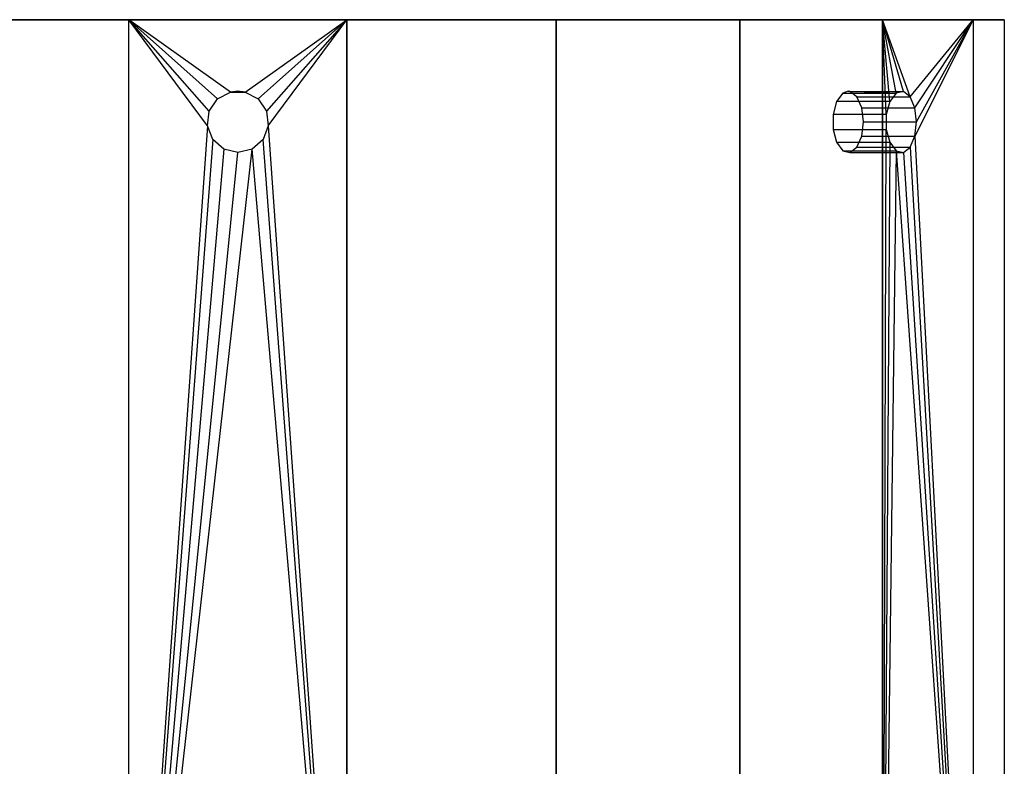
# Model space of a CAD drawing. Extents: x -1.48 to 1.48, y 1.73 to 4.61.
# Tile 3 of 3: x -0.42 to 1.48, y 3.17 to 4.61. Entities that reach past the tile are written whole.
import ezdxf

# ---------------------------------------------------------------- set-up
doc = ezdxf.new("R2010")
doc.units = 0
doc.header["$MEASUREMENT"] = 0
doc.layers.get('0').update_dxf_attribs({"color": 13, "linetype": 'CONTINUOUS'})

# ---------------------------------------------------------------- blocks, each defined once
blk = doc.blocks.new('ORLA-LED_STL')
at = {"color": 0}
for p, q in [((-0.6133, 4.6081, 5.1982), (-0.2101, 4.6081, 5.0798)), ((-0.2101, 4.6081, 8.0025), (-0.6133, 4.6081, 7.8841)), ((-0.2101, 4.6081, 8.0025), (-0.6133, 4.6081, 7.8841)), ((-0.6133, 4.6081, 5.1982), (-0.2101, 4.6081, 5.0798)), ((-0.2101, 2.2459, 5.0798), (-0.2101, 4.6081, 5.0798)), ((-0.2101, 4.6081, 5.0798), (0.2101, 4.6081, 5.0798)), ((-0.2101, 2.2459, 5.0798), (-0.2101, 4.6081, 5.0798)), ((-0.2101, 2.2459, 8.0025), (-0.2101, 4.6081, 8.0025)), ((-0.0586, 4.4041, 8.0164), (-0.2101, 4.6081, 8.0025)), ((-0.2101, 2.2459, 8.0025), (-0.2101, 4.6081, 8.0025)), ((-0.0586, 4.4041, 8.0164), (-0.2101, 4.6081, 8.0025)), ((-0.0552, 4.4322, 8.0165), (-0.2101, 4.6081, 8.0025)), ((-0.0392, 4.4555, 8.017), (-0.2101, 4.6081, 8.0025)), ((-0.0552, 4.4322, 8.0165), (-0.2101, 4.6081, 8.0025)), ((-0.0392, 4.4555, 8.017), (-0.2101, 4.6081, 8.0025)), ((-0.0141, 4.4686, 8.0175), (-0.2101, 4.6081, 8.0025)), ((-0.0141, 4.4686, 8.0175), (-0.2101, 4.6081, 8.0025)), ((0.2101, 4.6081, 8.0025), (-0.2101, 4.6081, 8.0025)), ((0.2101, 4.6081, 8.0025), (-0.2101, 4.6081, 8.0025)), ((-0.2101, 4.6081, 5.0798), (0.2101, 4.6081, 5.0798)), ((0.0141, 4.4686, 8.0175), (0.2101, 4.6081, 8.0025)), ((0.0141, 4.4686, 8.0175), (0.2101, 4.6081, 8.0025)), ((0.2101, 4.6081, 8.0025), (0.0392, 4.4555, 8.017)), ((0.2101, 4.6081, 8.0025), (0.0392, 4.4555, 8.017)), ((0.2101, 4.6081, 8.0025), (0.0552, 4.4322, 8.0165)), ((0.2101, 4.6081, 8.0025), (0.0552, 4.4322, 8.0165)), ((0.0586, 4.4041, 8.0164), (0.2101, 4.6081, 8.0025)), ((0.0586, 4.4041, 8.0164), (0.2101, 4.6081, 8.0025)), ((0.2101, 2.2459, 5.0798), (0.2101, 4.6081, 5.0798)), ((0.2101, 4.6081, 5.0798), (0.6133, 4.6081, 5.1982)), ((0.2101, 2.2459, 5.0798), (0.2101, 4.6081, 5.0798)), ((0.6133, 4.6081, 7.8841), (0.2101, 4.6081, 8.0025)), ((0.2101, 4.6081, 8.0025), (0.2101, 2.2459, 8.0025)), ((0.2101, 4.6081, 8.0025), (0.2101, 2.2459, 8.0025)), ((0.6133, 4.6081, 7.8841), (0.2101, 4.6081, 8.0025)), ((0.2101, 4.6081, 5.0798), (0.6133, 4.6081, 5.1982)), ((0.6133, 2.2459, 5.1982), (0.6133, 4.6081, 5.1982)), ((0.6133, 4.6081, 5.1982), (0.9668, 4.6081, 5.4254)), ((0.6133, 2.2459, 5.1982), (0.6133, 4.6081, 5.1982)), ((0.9668, 4.6081, 7.6569), (0.6133, 4.6081, 7.8841)), ((0.6133, 4.6081, 7.8841), (0.6133, 2.2459, 7.8841)), ((0.6133, 4.6081, 7.8841), (0.6133, 2.2459, 7.8841)), ((0.9668, 4.6081, 7.6569), (0.6133, 4.6081, 7.8841)), ((0.6133, 4.6081, 5.1982), (0.9668, 4.6081, 5.4254)), ((0.9668, 2.2459, 5.4254), (0.9668, 4.6081, 5.4254)), ((0.9668, 4.6081, 5.4254), (1.242, 4.6081, 5.743)), ((0.9668, 2.2459, 5.4254), (0.9668, 4.6081, 5.4254)), ((1.242, 4.6081, 7.3393), (0.9668, 4.6081, 7.6569)), ((0.9668, 4.6081, 7.6569), (0.9668, 2.2459, 7.6569)), ((0.9668, 4.6081, 7.6569), (0.9668, 2.2459, 7.6569)), ((1.242, 4.6081, 7.3393), (0.9668, 4.6081, 7.6569)), ((0.9668, 4.6081, 5.4254), (1.242, 4.6081, 5.743)), ((1.295, 4.4599, 5.8322), (1.242, 4.6081, 5.743)), ((1.242, 4.6081, 5.743), (1.4166, 4.6081, 6.1252)), ((1.295, 4.4599, 5.8322), (1.242, 4.6081, 5.743)), ((1.2821, 4.4699, 5.8091), (1.242, 4.6081, 5.743)), ((1.2821, 4.4699, 5.8091), (1.242, 4.6081, 5.743)), ((1.268, 4.4665, 5.7849), (1.242, 4.6081, 5.743)), ((1.2559, 4.4504, 5.765), (1.242, 4.6081, 5.743)), ((1.268, 4.4665, 5.7849), (1.242, 4.6081, 5.743)), ((1.2559, 4.4504, 5.765), (1.242, 4.6081, 5.743)), ((1.2489, 4.4254, 5.7539), (1.242, 4.6081, 5.743)), ((1.242, 2.2459, 5.743), (1.242, 4.6081, 5.743)), ((1.2489, 4.4254, 5.7539), (1.242, 4.6081, 5.743)), ((1.242, 2.2459, 5.743), (1.242, 4.6081, 5.743)), ((1.4166, 4.6081, 6.9571), (1.242, 4.6081, 7.3393)), ((1.242, 4.6081, 7.3393), (1.242, 2.2459, 7.3393)), ((1.242, 4.6081, 7.3393), (1.242, 2.2459, 7.3393)), ((1.4166, 4.6081, 6.9571), (1.242, 4.6081, 7.3393)), ((1.242, 4.6081, 5.743), (1.4166, 4.6081, 6.1252)), ((1.295, 4.4599, 5.8322), (1.4166, 4.6081, 6.1252)), ((1.295, 4.4599, 5.8322), (1.4166, 4.6081, 6.1252)), ((1.4166, 4.6081, 6.1252), (1.3039, 4.3838, 5.8487)), ((1.3039, 4.4387, 5.8487), (1.4166, 4.6081, 6.1252)), ((1.3039, 4.4387, 5.8487), (1.4166, 4.6081, 6.1252)), ((1.4166, 4.6081, 6.1252), (1.3039, 4.3838, 5.8487)), ((1.3071, 4.4113, 5.8547), (1.4166, 4.6081, 6.1252)), ((1.3071, 4.4113, 5.8547), (1.4166, 4.6081, 6.1252)), ((1.4166, 4.6081, 6.1252), (1.4166, 2.2459, 6.1252)), ((1.4166, 4.6081, 6.1252), (1.4764, 4.6081, 6.5411)), ((1.4166, 4.6081, 6.1252), (1.4166, 2.2459, 6.1252)), ((1.4764, 4.6081, 6.5411), (1.4166, 4.6081, 6.9571)), ((1.4166, 4.6081, 6.9571), (1.4166, 2.2459, 6.9571)), ((1.4166, 4.6081, 6.9571), (1.4166, 2.2459, 6.9571)), ((1.4764, 4.6081, 6.5411), (1.4166, 4.6081, 6.9571)), ((1.4166, 4.6081, 6.1252), (1.4764, 4.6081, 6.5411)), ((1.4764, 4.6081, 6.5411), (1.4764, 2.2459, 6.5411)), ((1.4764, 4.6081, 6.5411), (1.4764, 2.2459, 6.5411)), ((-0.0392, 4.4555, 8.017), (-0.0141, 4.4686, 8.0175)), ((-0.0392, 4.4555, 7.8984), (-0.0141, 4.4686, 7.8984)), ((-0.0392, 4.4555, 8.017), (-0.0141, 4.4686, 8.0175)), ((-0.0392, 4.4555, 7.8984), (-0.0141, 4.4686, 7.8984)), ((-0.0141, 4.4686, 7.8984), (0, 4.4703, 7.8984)), ((0, 4.4703, 7.8984), (-0.0141, 4.4686, 8.0175)), ((0, 4.4703, 7.8984), (-0.0141, 4.4686, 8.0175)), ((-0.0141, 4.4686, 7.8984), (0, 4.4703, 7.8984)), ((-0.0141, 4.4686, 8.0175), (0.0141, 4.4686, 8.0175)), ((-0.0141, 4.4686, 7.8984), (-0.0141, 4.4686, 8.0175)), ((-0.0141, 4.4686, 7.8984), (-0.0141, 4.4686, 8.0175)), ((-0.0141, 4.4686, 8.0175), (0.0141, 4.4686, 8.0175)), ((0, 4.4703, 7.8984), (0.0141, 4.4686, 7.8984)), ((0.0141, 4.4686, 8.0175), (0, 4.4703, 7.8984)), ((0.0141, 4.4686, 8.0175), (0, 4.4703, 7.8984)), ((0, 4.4703, 7.8984), (0.0141, 4.4686, 7.8984)), ((0.0141, 4.4686, 8.0175), (0.0392, 4.4555, 8.017)), ((0.0141, 4.4686, 7.8984), (0.0141, 4.4686, 8.0175)), ((0.0141, 4.4686, 7.8984), (0.0392, 4.4555, 7.8984)), ((0.0141, 4.4686, 8.0175), (0.0392, 4.4555, 8.017)), ((0.0141, 4.4686, 7.8984), (0.0141, 4.4686, 8.0175)), ((0.0141, 4.4686, 7.8984), (0.0392, 4.4555, 7.8984)), ((1.165, 4.4665, 5.8444), (1.1533, 4.4504, 5.8242)), ((1.165, 4.4665, 5.8444), (1.1533, 4.4504, 5.8242)), ((1.1754, 4.4703, 5.8625), (1.165, 4.4665, 5.8444)), ((1.1754, 4.4703, 5.8625), (1.165, 4.4665, 5.8444)), ((1.165, 4.4665, 5.8444), (1.268, 4.4665, 5.7849)), ((1.165, 4.4665, 5.8444), (1.268, 4.4665, 5.7849)), ((1.179, 4.4699, 5.8687), (1.1754, 4.4703, 5.8625)), ((1.1754, 4.4703, 5.8625), (1.2821, 4.4699, 5.8091)), ((1.1754, 4.4703, 5.8625), (1.2821, 4.4699, 5.8091)), ((1.1754, 4.4703, 5.8625), (1.268, 4.4665, 5.7849)), ((1.1754, 4.4703, 5.8625), (1.268, 4.4665, 5.7849)), ((1.179, 4.4699, 5.8687), (1.1754, 4.4703, 5.8625)), ((1.1922, 4.4599, 5.8916), (1.179, 4.4699, 5.8687)), ((1.179, 4.4699, 5.8687), (1.2821, 4.4699, 5.8091)), ((1.179, 4.4699, 5.8687), (1.2821, 4.4699, 5.8091)), ((1.1922, 4.4599, 5.8916), (1.179, 4.4699, 5.8687)), ((1.2016, 4.4387, 5.9078), (1.1922, 4.4599, 5.8916)), ((1.1922, 4.4599, 5.8916), (1.295, 4.4599, 5.8322)), ((1.1922, 4.4599, 5.8916), (1.295, 4.4599, 5.8322)), ((1.2016, 4.4387, 5.9078), (1.1922, 4.4599, 5.8916)), ((1.268, 4.4665, 5.7849), (1.2559, 4.4504, 5.765)), ((1.268, 4.4665, 5.7849), (1.2559, 4.4504, 5.765)), ((1.2821, 4.4699, 5.8091), (1.268, 4.4665, 5.7849)), ((1.2821, 4.4699, 5.8091), (1.268, 4.4665, 5.7849)), ((1.295, 4.4599, 5.8322), (1.2821, 4.4699, 5.8091)), ((1.295, 4.4599, 5.8322), (1.2821, 4.4699, 5.8091)), ((1.3039, 4.4387, 5.8487), (1.295, 4.4599, 5.8322)), ((1.3039, 4.4387, 5.8487), (1.295, 4.4599, 5.8322)), ((-0.0552, 4.4322, 8.0165), (-0.0392, 4.4555, 8.017)), ((-0.0552, 4.4322, 7.8984), (-0.0392, 4.4555, 7.8984)), ((-0.0552, 4.4322, 8.0165), (-0.0392, 4.4555, 8.017)), ((-0.0552, 4.4322, 7.8984), (-0.0392, 4.4555, 7.8984)), ((-0.0392, 4.4555, 7.8984), (-0.0392, 4.4555, 8.017)), ((-0.0392, 4.4555, 7.8984), (-0.0392, 4.4555, 8.017)), ((0.0392, 4.4555, 8.017), (0.0552, 4.4322, 8.0165)), ((0.0392, 4.4555, 7.8984), (0.0392, 4.4555, 8.017)), ((0.0392, 4.4555, 7.8984), (0.0552, 4.4322, 7.8984)), ((0.0392, 4.4555, 8.017), (0.0552, 4.4322, 8.0165)), ((0.0392, 4.4555, 7.8984), (0.0392, 4.4555, 8.017)), ((0.0392, 4.4555, 7.8984), (0.0552, 4.4322, 7.8984)), ((1.1533, 4.4504, 5.8242), (1.1468, 4.4254, 5.8128)), ((1.1533, 4.4504, 5.8242), (1.1468, 4.4254, 5.8128)), ((1.2559, 4.4504, 5.765), (1.1533, 4.4504, 5.8242)), ((1.2559, 4.4504, 5.765), (1.1533, 4.4504, 5.8242)), ((1.205, 4.4113, 5.9136), (1.2016, 4.4387, 5.9078)), ((1.2016, 4.4387, 5.9078), (1.3039, 4.4387, 5.8487)), ((1.2016, 4.4387, 5.9078), (1.3039, 4.4387, 5.8487)), ((1.205, 4.4113, 5.9136), (1.2016, 4.4387, 5.9078)), ((1.2559, 4.4504, 5.765), (1.2489, 4.4254, 5.7539)), ((1.2559, 4.4504, 5.765), (1.2489, 4.4254, 5.7539)), ((1.3071, 4.4113, 5.8547), (1.3039, 4.4387, 5.8487)), ((1.3071, 4.4113, 5.8547), (1.3039, 4.4387, 5.8487)), ((-0.0586, 4.4041, 8.0164), (-0.0552, 4.4322, 8.0165)), ((-0.0586, 4.4041, 7.8984), (-0.0552, 4.4322, 7.8984)), ((-0.0586, 4.4041, 8.0164), (-0.0552, 4.4322, 8.0165)), ((-0.0586, 4.4041, 7.8984), (-0.0552, 4.4322, 7.8984)), ((-0.0552, 4.4322, 7.8984), (-0.0552, 4.4322, 8.0165)), ((-0.0552, 4.4322, 7.8984), (-0.0552, 4.4322, 8.0165)), ((0.0552, 4.4322, 8.0165), (0.0586, 4.4041, 8.0164)), ((0.0552, 4.4322, 7.8984), (0.0552, 4.4322, 8.0165)), ((0.0552, 4.4322, 7.8984), (0.0586, 4.4041, 7.8984)), ((0.0552, 4.4322, 8.0165), (0.0586, 4.4041, 8.0164)), ((0.0552, 4.4322, 7.8984), (0.0552, 4.4322, 8.0165)), ((0.0552, 4.4322, 7.8984), (0.0586, 4.4041, 7.8984)), ((1.2489, 4.4254, 5.7539), (1.1468, 4.4254, 5.8128)), ((1.1468, 4.4254, 5.8128), (1.1468, 4.3971, 5.8128)), ((1.2489, 4.4254, 5.7539), (1.1468, 4.4254, 5.8128)), ((1.1468, 4.4254, 5.8128), (1.1468, 4.3971, 5.8128)), ((1.2489, 4.4254, 5.7539), (1.2489, 4.3971, 5.7539)), ((1.2489, 4.4254, 5.7539), (1.2489, 4.3971, 5.7539)), ((-0.0586, 4.4041, 8.0164), (-0.2101, 2.2459, 8.0025)), ((-0.0586, 4.4041, 8.0164), (-0.2101, 2.2459, 8.0025)), ((-0.0486, 4.3777, 8.0167), (-0.0586, 4.4041, 8.0164)), ((-0.0486, 4.3777, 7.8984), (-0.0586, 4.4041, 7.8984)), ((-0.0586, 4.4041, 7.8984), (-0.0586, 4.4041, 8.0164)), ((-0.0486, 4.3777, 8.0167), (-0.0586, 4.4041, 8.0164)), ((-0.0586, 4.4041, 7.8984), (-0.0586, 4.4041, 8.0164)), ((-0.0486, 4.3777, 7.8984), (-0.0586, 4.4041, 7.8984)), ((0.0586, 4.4041, 8.0164), (0.0486, 4.3777, 8.0167)), ((0.0586, 4.4041, 7.8984), (0.0486, 4.3777, 7.8984)), ((0.0586, 4.4041, 8.0164), (0.0486, 4.3777, 8.0167)), ((0.0586, 4.4041, 7.8984), (0.0486, 4.3777, 7.8984)), ((0.0586, 4.4041, 8.0164), (0.2101, 2.2459, 8.0025)), ((0.0586, 4.4041, 8.0164), (0.2101, 2.2459, 8.0025)), ((0.0586, 4.4041, 7.8984), (0.0586, 4.4041, 8.0164)), ((0.0586, 4.4041, 7.8984), (0.0586, 4.4041, 8.0164)), ((1.2016, 4.3838, 5.9078), (1.205, 4.4113, 5.9136)), ((1.2016, 4.3838, 5.9078), (1.205, 4.4113, 5.9136)), ((1.205, 4.4113, 5.9136), (1.3071, 4.4113, 5.8547)), ((1.205, 4.4113, 5.9136), (1.3071, 4.4113, 5.8547)), ((1.3039, 4.3838, 5.8487), (1.3071, 4.4113, 5.8547)), ((1.3039, 4.3838, 5.8487), (1.3071, 4.4113, 5.8547)), ((1.1468, 4.3971, 5.8128), (1.2489, 4.3971, 5.7539)), ((1.1468, 4.3971, 5.8128), (1.1533, 4.3721, 5.8242)), ((1.1468, 4.3971, 5.8128), (1.2489, 4.3971, 5.7539)), ((1.1468, 4.3971, 5.8128), (1.1533, 4.3721, 5.8242)), ((1.1922, 4.3627, 5.8916), (1.2016, 4.3838, 5.9078)), ((1.1922, 4.3627, 5.8916), (1.2016, 4.3838, 5.9078)), ((1.2016, 4.3838, 5.9078), (1.3039, 4.3838, 5.8487)), ((1.2016, 4.3838, 5.9078), (1.3039, 4.3838, 5.8487)), ((1.242, 2.2459, 5.743), (1.2489, 4.3971, 5.7539)), ((1.242, 2.2459, 5.743), (1.2489, 4.3971, 5.7539)), ((1.2489, 4.3971, 5.7539), (1.2559, 4.3721, 5.765)), ((1.2489, 4.3971, 5.7539), (1.2559, 4.3721, 5.765)), ((1.295, 4.3627, 5.8322), (1.3039, 4.3838, 5.8487)), ((1.295, 4.3627, 5.8322), (1.3039, 4.3838, 5.8487)), ((1.3039, 4.3838, 5.8487), (1.4166, 2.2459, 6.1252)), ((1.3039, 4.3838, 5.8487), (1.4166, 2.2459, 6.1252)), ((-0.0486, 4.3777, 8.0167), (-0.2101, 2.2459, 8.0025)), ((-0.0486, 4.3777, 8.0167), (-0.2101, 2.2459, 8.0025)), ((-0.0274, 4.359, 8.0173), (-0.0486, 4.3777, 8.0167)), ((-0.0274, 4.359, 7.8984), (-0.0486, 4.3777, 7.8984)), ((-0.0486, 4.3777, 7.8984), (-0.0486, 4.3777, 8.0167)), ((-0.0274, 4.359, 8.0173), (-0.0486, 4.3777, 8.0167)), ((-0.0486, 4.3777, 7.8984), (-0.0486, 4.3777, 8.0167)), ((-0.0274, 4.359, 7.8984), (-0.0486, 4.3777, 7.8984)), ((0.0486, 4.3777, 8.0167), (0.0274, 4.359, 8.0173)), ((0.0486, 4.3777, 7.8984), (0.0274, 4.359, 7.8984)), ((0.0486, 4.3777, 8.0167), (0.0274, 4.359, 8.0173)), ((0.0486, 4.3777, 7.8984), (0.0274, 4.359, 7.8984)), ((0.2101, 2.2459, 8.0025), (0.0486, 4.3777, 8.0167)), ((0.2101, 2.2459, 8.0025), (0.0486, 4.3777, 8.0167)), ((0.0486, 4.3777, 7.8984), (0.0486, 4.3777, 8.0167)), ((0.0486, 4.3777, 7.8984), (0.0486, 4.3777, 8.0167)), ((1.1533, 4.3721, 5.8242), (1.2559, 4.3721, 5.765)), ((1.1533, 4.3721, 5.8242), (1.165, 4.356, 5.8444)), ((1.1533, 4.3721, 5.8242), (1.2559, 4.3721, 5.765)), ((1.1533, 4.3721, 5.8242), (1.165, 4.356, 5.8444)), ((1.179, 4.3526, 5.8687), (1.1922, 4.3627, 5.8916)), ((1.179, 4.3526, 5.8687), (1.1922, 4.3627, 5.8916)), ((1.1922, 4.3627, 5.8916), (1.295, 4.3627, 5.8322)), ((1.1922, 4.3627, 5.8916), (1.295, 4.3627, 5.8322)), ((1.2559, 4.3721, 5.765), (1.242, 2.2459, 5.743)), ((1.2559, 4.3721, 5.765), (1.242, 2.2459, 5.743)), ((1.2559, 4.3721, 5.765), (1.268, 4.356, 5.7849)), ((1.2559, 4.3721, 5.765), (1.268, 4.356, 5.7849)), ((1.2821, 4.3526, 5.8091), (1.295, 4.3627, 5.8322)), ((1.2821, 4.3526, 5.8091), (1.295, 4.3627, 5.8322)), ((1.295, 4.3627, 5.8322), (1.4166, 2.2459, 6.1252)), ((1.295, 4.3627, 5.8322), (1.4166, 2.2459, 6.1252)), ((-0.0274, 4.359, 8.0173), (-0.2101, 2.2459, 8.0025)), ((-0.2101, 2.2459, 8.0025), (0.0274, 4.359, 8.0173)), ((-0.2101, 2.2459, 8.0025), (0.0274, 4.359, 8.0173)), ((-0.0274, 4.359, 8.0173), (-0.2101, 2.2459, 8.0025)), ((-0.2101, 2.2459, 8.0025), (0, 4.3522, 8.0175)), ((-0.2101, 2.2459, 8.0025), (0, 4.3522, 8.0175)), ((0, 4.3522, 8.0175), (-0.0274, 4.359, 8.0173)), ((0, 4.3522, 7.8984), (-0.0274, 4.359, 7.8984)), ((-0.0274, 4.359, 7.8984), (-0.0274, 4.359, 8.0173)), ((0, 4.3522, 8.0175), (-0.0274, 4.359, 8.0173)), ((-0.0274, 4.359, 7.8984), (-0.0274, 4.359, 8.0173)), ((0, 4.3522, 7.8984), (-0.0274, 4.359, 7.8984)), ((0.0274, 4.359, 8.0173), (0, 4.3522, 8.0175)), ((0.0274, 4.359, 7.8984), (0, 4.3522, 7.8984)), ((0.0274, 4.359, 8.0173), (0, 4.3522, 8.0175)), ((0.0274, 4.359, 7.8984), (0, 4.3522, 7.8984)), ((0, 4.3522, 7.8984), (0, 4.3522, 8.0175)), ((0, 4.3522, 7.8984), (0, 4.3522, 8.0175)), ((0.2101, 2.2459, 8.0025), (0.0274, 4.359, 8.0173)), ((0.2101, 2.2459, 8.0025), (0.0274, 4.359, 8.0173)), ((0.0274, 4.359, 7.8984), (0.0274, 4.359, 8.0173)), ((0.0274, 4.359, 7.8984), (0.0274, 4.359, 8.0173)), ((1.165, 4.356, 5.8444), (1.268, 4.356, 5.7849)), ((1.165, 4.356, 5.8444), (1.179, 4.3526, 5.8687)), ((1.165, 4.356, 5.8444), (1.268, 4.356, 5.7849)), ((1.165, 4.356, 5.8444), (1.179, 4.3526, 5.8687)), ((1.179, 4.3526, 5.8687), (1.2821, 4.3526, 5.8091)), ((1.179, 4.3526, 5.8687), (1.2821, 4.3526, 5.8091)), ((1.268, 4.356, 5.7849), (1.242, 2.2459, 5.743)), ((1.268, 4.356, 5.7849), (1.242, 2.2459, 5.743)), ((1.268, 4.356, 5.7849), (1.4166, 2.2459, 6.1252)), ((1.268, 4.356, 5.7849), (1.2821, 4.3526, 5.8091)), ((1.268, 4.356, 5.7849), (1.4166, 2.2459, 6.1252)), ((1.268, 4.356, 5.7849), (1.2821, 4.3526, 5.8091)), ((1.2821, 4.3526, 5.8091), (1.4166, 2.2459, 6.1252)), ((1.2821, 4.3526, 5.8091), (1.4166, 2.2459, 6.1252))]:
    blk.add_line(p, q, dxfattribs=at)

msp = doc.modelspace()

# ---------------------------------------------------------------- block references
at = {"color": 0}
msp.add_blockref('ORLA-LED_STL', (0, 0), dxfattribs=at)

doc.saveas('drawing.dxf')
